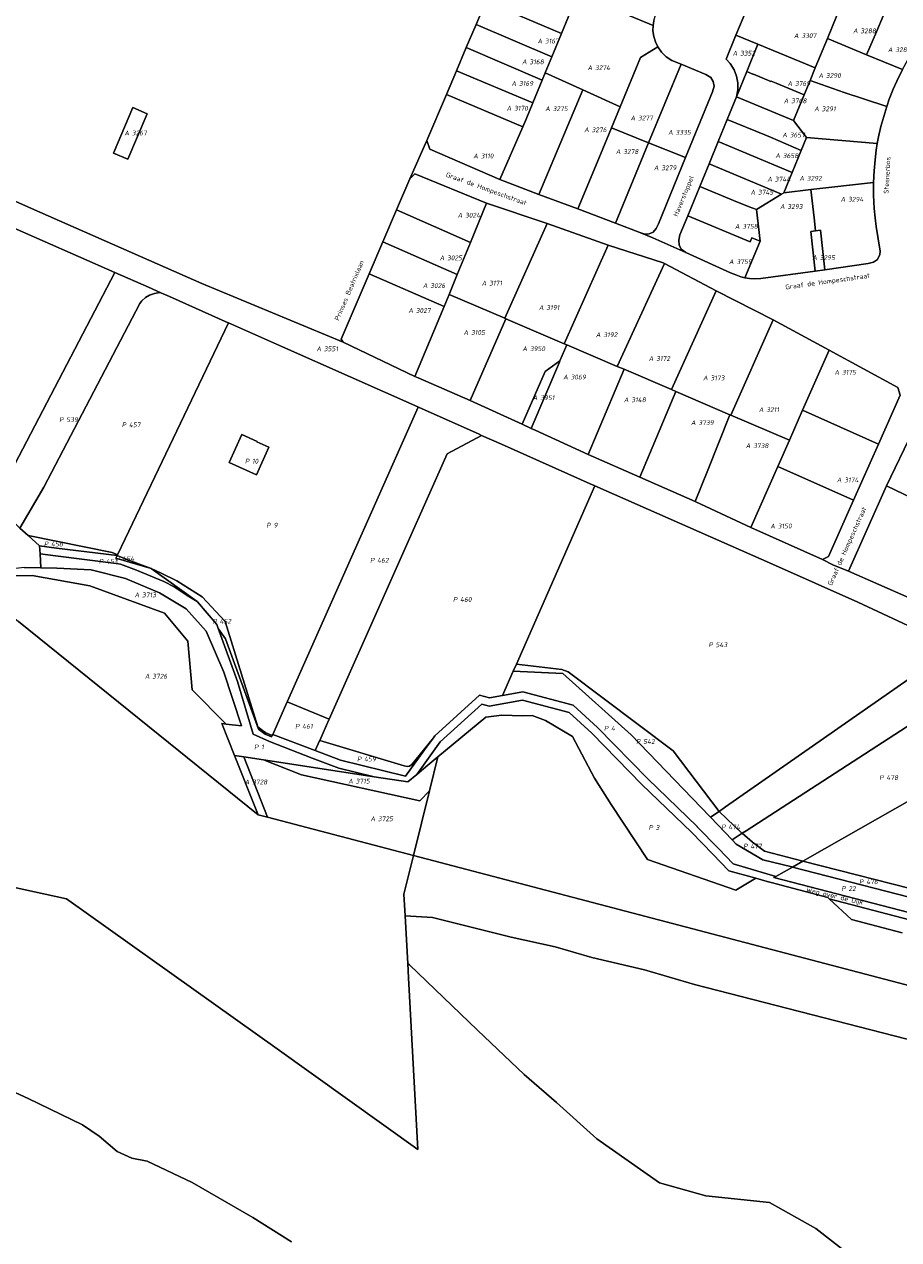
# Model space of a CAD drawing. Extents: x 184444 to 188300, y 345995 to 350408.
# Tile 6 of 43: x 185847 to 186174, y 346564 to 347019. Entities that reach past the tile are written whole.
import ezdxf
from ezdxf.enums import TextEntityAlignment as Align

# ---------------------------------------------------------------- set-up
doc = ezdxf.new("R2010")
doc.units = 0
for name, color, linetype, lineweight in [('B-WA-KG-GRENS_PERCEEL-GV', 30, 'Continuous', 18), ('B-WA-KG-GRENS_PERCEEL-S', 30, 'Continuous', 25), ('B-WA-OG-BEBOUWING_STRAATNAAM-T18', 10, 'Continuous', 18)]:
    doc.layers.add(name, color=color, linetype=linetype, lineweight=lineweight)
doc.styles.add('NLCS-ISO', font='NLCS-ISO.ttf', dxfattribs={"height": 1.8})
doc.styles.add('NLCS-ISO-M1000-T18', font='NLCS-ISO.ttf', dxfattribs={"height": 1.8})

# ---------------------------------------------------------------- blocks, each defined once
blk = doc.blocks.new('SKG-PERCEELNUMMER-SO')
at = {"style": 'NLCS-ISO', "oblique": 10, "flags": 1}
for tag, p in [('GEMEENTECODE', (0, 2.55)), ('PERCEELGROOTTE', (0, -2.45))]:
    blk.add_attdef(tag, text='', height=1.8, dxfattribs=at).set_placement(p, align=Align.MIDDLE_CENTER)
at = {"style": 'NLCS-ISO', "oblique": 10}
blk.add_attdef('SECTIE', text='', height=1.8, dxfattribs=at).set_placement((-0.5, 0), align=Align.MIDDLE_RIGHT)
blk.add_attdef('PERCEELNUMMER', text='', height=1.8, dxfattribs=at).set_placement((0.5, 0), align=Align.MIDDLE_LEFT)

msp = doc.modelspace()

# ---------------------------------------------------------------- linework, layer by layer
at = {"layer": 'B-WA-KG-GRENS_PERCEEL-GV', "flags": 128}
for points in [[(186082.121, 347018.463), (186082.391, 347020.17), (186082.939, 347021.891), (186083.606, 347023.638), (186087.256, 347032.55), (186059.655, 347044.046), (186056.73, 347036.989), (186053.925, 347030.222)], [(186161.948, 347007.47), (186165.663, 347016.07), (186168.282, 347022.256), (186173.592, 347035.043), (186169.947, 347037.871), (186166.993, 347040.13), (186163.29, 347042.854), (186160.434, 347044.938), (186155.109, 347032.642), (186152.179, 347025.651), (186150.878, 347022.096), (186147.302, 347013.538)], [(186025.064, 347040.301), (186019.617, 347027.441), (186047.887, 347015.472), (186053.162, 347028.23)], [(186121.306, 347011.378), (186142.733, 347002.526), (186147.302, 347013.538), (186150.878, 347022.096), (186137.852, 347027.551), (186136.091, 347028.277), (186131.802, 347030.045), (186121.3, 347034.363), (186113.119, 347014.76)], [(186161.948, 347007.47), (186175.384, 347001.903), (186177.4, 347005.57), (186180.136, 347009.942), (186182.953, 347014.093), (186185.707, 347017.512), (186186.782, 347018.928), (186187.544, 347020.82), (186187.571, 347022.333), (186187.125, 347023.683), (186186.272, 347024.834), (186176.186, 347033.299), (186173.592, 347035.043), (186168.282, 347022.256), (186165.663, 347016.07)], [(186053.162, 347028.23), (186047.887, 347015.472), (186044.263, 347006.704), (186041.81, 347000.68), (186055.81, 346994.324), (186069.833, 346987.958), (186077.428, 347006.397), (186083.892, 347010.4), (186082.984, 347012.283), (186082.355, 347014.299), (186082.071, 347016.391), (186082.121, 347018.463), (186053.925, 347030.222)], [(186044.263, 347006.704), (186047.887, 347015.472), (186019.617, 347027.441), (186015.956, 347018.797)], [(186041.81, 347000.68), (186044.263, 347006.704), (186015.956, 347018.797), (186012.299, 347010.162), (186040.661, 346997.992)], [(186113.119, 347014.76), (186109.399, 347005.846), (186110.922, 347004.195), (186112.405, 347001.882), (186113.359, 346999.47), (186113.861, 346996.972), (186113.852, 346994.378), (186113.28, 346991.698), (186117.144, 347001.172), (186121.306, 347011.378)], [(186142.733, 347002.526), (186121.306, 347011.378), (186117.144, 347001.172), (186119.665, 347000.139), (186119.719, 347000.268), (186126.212, 346997.526), (186126.266, 346997.655), (186128.111, 346996.877), (186138.605, 346992.451), (186140.828, 346997.82)], [(186147.302, 347013.538), (186142.733, 347002.526), (186140.828, 346997.82), (186153.625, 346993.416), (186160.752, 346991.006), (186169.478, 346988.123), (186170.433, 346990.924), (186171.947, 346994.648), (186173.267, 346997.572), (186175.384, 347001.903), (186161.948, 347007.47)], [(186012.299, 347010.162), (186008.61, 347001.454), (186037.152, 346989.501), (186040.661, 346997.992)], [(186083.892, 347010.4), (186077.428, 347006.397), (186069.833, 346987.958), (186066.64, 346980.205), (186080.448, 346974.536), (186092.578, 347003.9), (186089.191, 347005.366), (186087.079, 347006.751), (186085.276, 347008.496)], [(186080.448, 346974.536), (186094.263, 346969.009), (186104.364, 346993.659), (186104.921, 346995.704), (186104.615, 346997.429), (186103.701, 346998.922), (186101.912, 347000.07), (186092.578, 347003.9)], [(186033.466, 346980.586), (186034.639, 346983.423), (186037.152, 346989.501), (186008.61, 347001.454), (186004.867, 346992.617)], [(186024.793, 346960.831), (186039.369, 346955.26), (186055.81, 346994.324), (186041.81, 347000.68), (186040.661, 346997.992), (186037.152, 346989.501), (186034.639, 346983.423), (186033.466, 346980.586)], [(186134.623, 346982.834), (186138.605, 346992.451), (186128.111, 346996.877), (186126.266, 346997.655), (186126.212, 346997.526), (186119.719, 347000.268), (186119.665, 347000.139), (186117.144, 347001.172), (186113.28, 346991.698)], [(186139.471, 346976.501), (186165.97, 346974.289), (186166.418, 346976.766), (186167.283, 346980.684), (186168.378, 346984.451), (186169.478, 346988.123), (186160.752, 346991.006), (186153.625, 346993.416), (186140.828, 346997.82), (186138.605, 346992.451), (186134.623, 346982.834)], [(186055.81, 346994.324), (186039.369, 346955.26), (186054.042, 346949.823), (186062.509, 346970.226), (186066.64, 346980.205), (186069.833, 346987.958)], [(186033.466, 346980.586), (186004.867, 346992.617), (185997.557, 346975.356), (185998.695, 346972.157), (186024.793, 346960.831)], [(186113.28, 346991.698), (186109.849, 346983.306), (186123.902, 346977.495), (186126.026, 346976.607), (186137.526, 346971.721), (186139.471, 346976.501), (186134.623, 346982.834)], [(185887.605, 346987.714), (185880.391, 346970.675), (185885.782, 346968.389), (185892.996, 346985.428)], [(185885.782, 346968.389), (185880.391, 346970.675), (185887.605, 346987.714), (185892.996, 346985.428)], [(186066.64, 346980.205), (186062.509, 346970.226), (186054.042, 346949.823), (186068.14, 346944.515), (186080.448, 346974.536)], [(186109.849, 346983.306), (186106.449, 346974.991), (186123.451, 346967.933), (186134.15, 346963.425), (186137.526, 346971.721), (186126.026, 346976.607), (186123.902, 346977.495)], [(186134.15, 346963.425), (186123.451, 346967.933), (186106.449, 346974.991), (186103.05, 346966.674), (186130.186, 346955.327), (186131.076, 346955.87)], [(186134.15, 346963.425), (186131.076, 346955.87), (186141.132, 346957.118), (186164.565, 346959.76), (186164.775, 346964.035), (186165.106, 346968.161), (186165.552, 346971.751), (186165.97, 346974.289), (186139.471, 346976.501), (186137.526, 346971.721)], [(186080.448, 346974.536), (186068.14, 346944.515), (186077.12, 346940.978), (186079.058, 346940.399), (186080.729, 346940.513), (186082.138, 346941.191), (186083.25, 346942.482), (186084.133, 346944.241), (186094.263, 346969.009)], [(186103.05, 346966.674), (186100.713, 346960.957), (186099.609, 346958.271), (186112.19, 346953.04), (186118.031, 346950.603), (186120.843, 346949.634), (186130.186, 346955.327)], [(185991.2, 346961.084), (185986.263, 346949.543), (186013.845, 346937.23), (186019.913, 346951.937), (185993.031, 346962.896)], [(186095.103, 346947.29), (186118.373, 346937.513), (186119.002, 346939.034), (186122.132, 346937.737), (186120.843, 346949.634), (186118.031, 346950.603), (186112.19, 346953.04), (186099.609, 346958.271)], [(186141.132, 346957.118), (186131.076, 346955.87), (186130.186, 346955.327), (186120.843, 346949.634), (186122.132, 346937.737), (186116.488, 346924.06), (186118.213, 346923.769), (186120.077, 346923.652), (186122.451, 346923.78), (186142.735, 346926.606), (186141.138, 346941.445), (186142.915, 346941.657), (186142.379, 346946.535)], [(186146.346, 346927.109), (186162.568, 346929.368), (186164.522, 346929.877), (186166.024, 346930.959), (186166.934, 346932.809), (186167.004, 346934.071), (186165.577, 346943.255), (186165.124, 346946.547), (186164.822, 346950.03), (186164.549, 346955.022), (186164.565, 346959.76), (186141.132, 346957.118), (186142.379, 346946.535), (186142.915, 346941.657), (186144.764, 346941.878)], [(185981.121, 346937.522), (186008.936, 346925.329), (186013.845, 346937.23), (185986.263, 346949.543)], [(186042.592, 346944.399), (186019.913, 346951.937), (186013.845, 346937.23), (186008.936, 346925.329), (186005.85, 346917.848), (186026.666, 346908.94)], [(186027.129, 346908.741), (186048.896, 346899.426), (186065.345, 346936.26), (186042.592, 346944.399), (186026.666, 346908.94)], [(186095.103, 346947.29), (186092.154, 346940.103), (186091.719, 346938.134), (186091.846, 346936.352), (186092.661, 346934.8), (186094.339, 346933.552), (186111.057, 346925.982), (186113.023, 346925.124), (186114.916, 346924.442), (186116.488, 346924.06), (186122.132, 346937.737), (186119.002, 346939.034), (186118.373, 346937.513)], [(186146.346, 346927.109), (186144.764, 346941.878), (186142.915, 346941.657), (186141.138, 346941.445), (186142.735, 346926.606)], [(185976.002, 346925.557), (186003.992, 346913.346), (186005.85, 346917.848), (186008.936, 346925.329), (185981.121, 346937.522)], [(186068.683, 346890.958), (186086.393, 346929.435), (186085.864, 346929.641), (186065.345, 346936.26), (186048.896, 346899.426), (186049.886, 346899.002)], [(185835.931, 346840.05), (185845.359, 346830.44), (185854.352, 346845.759), (185890.226, 346914.503), (185891.052, 346915.492), (185892.405, 346916.755), (185893.916, 346917.554), (185895.765, 346918.2), (185897.733, 346918.558), (185898.131, 346918.506), (185893.473, 346920.525), (185880.958, 346926.026)], [(186003.992, 346913.346), (185976.002, 346925.557), (185965.556, 346901.136), (185966.3, 346899.999), (185993.104, 346887.186)], [(186105.771, 346919.141), (186086.393, 346929.435), (186068.683, 346890.958), (186071.275, 346889.849), (186088.989, 346882.268)], [(185845.359, 346830.44), (185848.46, 346827.691), (185879.853, 346821.397), (185881.899, 346820.464), (185883.397, 346823.593), (185923.396, 346907.186), (185923.296, 346907.23), (185901.308, 346917.082), (185898.131, 346918.506), (185897.733, 346918.558), (185895.765, 346918.2), (185893.916, 346917.554), (185892.405, 346916.755), (185891.052, 346915.492), (185890.226, 346914.503), (185854.352, 346845.759)], [(186013.755, 346878.221), (186027.129, 346908.741), (186026.666, 346908.94), (186005.85, 346917.848), (186003.992, 346913.346), (185993.104, 346887.186), (185994.273, 346886.645)], [(186110.889, 346872.895), (186111.191, 346872.766), (186127.043, 346908.356), (186105.771, 346919.141), (186088.989, 346882.268), (186090.587, 346881.584)], [(185881.899, 346820.464), (185881.761, 346820.176), (185885.794, 346818.665), (185894.433, 346815.427), (185898.243, 346813.586), (185904.146, 346810.735), (185913.576, 346804.785), (185922.183, 346795.521), (185934.345, 346756.21), (185936.148, 346754.811), (185937.335, 346753.889), (185939.758, 346752.975), (185939.93, 346753.363), (185944.851, 346764.43), (185945.359, 346765.573), (185945.457, 346765.793), (185994.349, 346875.759), (185994.193, 346875.828), (185943.623, 346898.225), (185923.396, 346907.186), (185883.397, 346823.593)], [(186013.755, 346878.221), (186033.187, 346869.335), (186033.216, 346869.322), (186041.767, 346889.041), (186047.327, 346892.997), (186049.886, 346899.002), (186048.896, 346899.426), (186027.129, 346908.741)], [(186127.043, 346908.356), (186111.191, 346872.766), (186133.098, 346863.391), (186138.01, 346874.531), (186147.951, 346897.032)], [(186036.585, 346867.781), (186038.102, 346867.047), (186057.911, 346858.021), (186071.275, 346889.849), (186068.683, 346890.958), (186049.886, 346899.002), (186047.327, 346892.997), (186047.109, 346892.485)], [(186147.951, 346897.032), (186138.01, 346874.531), (186166.412, 346861.878), (186174.563, 346880.243), (186173.585, 346883.046)], [(186033.216, 346869.322), (186036.585, 346867.781), (186047.109, 346892.485), (186047.327, 346892.997), (186041.767, 346889.041)], [(186071.275, 346889.849), (186057.911, 346858.021), (186077.126, 346849.542), (186090.587, 346881.584), (186088.989, 346882.268)], [(186097.85, 346840.377), (186102.594, 346852.185), (186110.889, 346872.895), (186090.587, 346881.584), (186077.126, 346849.542)], [(185945.457, 346765.793), (185945.359, 346765.573), (185961.019, 346759.021), (186005.205, 346858.304), (186017.985, 346865.147), (186017.086, 346865.551), (185994.377, 346875.747), (185994.349, 346875.759)], [(186097.85, 346840.377), (186098.072, 346840.279), (186118.696, 346830.729), (186128.749, 346853.53), (186133.098, 346863.391), (186111.191, 346872.766), (186110.889, 346872.895), (186102.594, 346852.185)], [(186133.098, 346863.391), (186128.749, 346853.53), (186157.055, 346840.935), (186166.412, 346861.878), (186138.01, 346874.531)], [(186179.252, 346866.734), (186169.357, 346846.343), (186188.292, 346837.133), (186188.439, 346837.523), (186194.889, 346844.803), (186203.515, 346854.506)], [(185928.363, 346865.45), (185923.667, 346855.04), (185933.886, 346850.43), (185938.533, 346860.731), (185934.018, 346862.713), (185934.088, 346862.867)], [(185923.667, 346855.04), (185928.363, 346865.45), (185934.088, 346862.867), (185934.018, 346862.713), (185938.533, 346860.731), (185933.886, 346850.43)], [(185960.021, 346756.778), (185957.496, 346751.107), (185989.03, 346741.533), (185990.203, 346741.31), (185991.112, 346741.515), (185991.916, 346742.036), (185999.99, 346752.063), (186000.512, 346752.786), (186017.251, 346767.965), (186021.018, 346767.009), (186025.873, 346767.879), (186029.881, 346777.008), (186031.02, 346779.603), (186060.311, 346846.32), (186059.855, 346846.521), (186059.763, 346846.562), (186025.421, 346861.809), (186017.985, 346865.147), (186005.205, 346858.304), (185961.019, 346759.021), (185960.942, 346758.847)], [(186145.485, 346818.704), (186147.758, 346819.846), (186157.055, 346840.935), (186128.749, 346853.53), (186118.696, 346830.729)], [(186031.02, 346779.603), (186048.073, 346777.591), (186050.353, 346776.699), (186089.629, 346747.142), (186106.814, 346724.552), (186109.227, 346726.235), (186155.379, 346758.433), (186177.481, 346773.851), (186194.414, 346786.094), (186158.732, 346802.832), (186126.785, 346817.048), (186060.311, 346846.32)], [(186155.147, 346814.362), (186177.816, 346804.424), (186184.813, 346817.704), (186182.915, 346823.098), (186185.686, 346830.331), (186188.292, 346837.133), (186169.357, 346846.343)], [(185848.46, 346827.691), (185852.789, 346823.854), (185859.092, 346823.027), (185881.761, 346820.176), (185881.899, 346820.464), (185879.853, 346821.397)], [(185859.092, 346823.027), (185852.789, 346823.854), (185852.966, 346820.804), (185858.717, 346820.051), (185881.387, 346817.199), (185883.024, 346816.994), (185889.058, 346814.75), (185899.186, 346810.461), (185903.051, 346808.51), (185908.63, 346804.953), (185911.734, 346802.975), (185894.433, 346815.427), (185881.313, 346819.242), (185881.761, 346820.176)], [(185908.63, 346804.953), (185903.051, 346808.51), (185899.186, 346810.461), (185889.058, 346814.75), (185883.024, 346816.994), (185881.387, 346817.199), (185858.717, 346820.051), (185852.966, 346820.804), (185853.267, 346815.613), (185859.189, 346815.541), (185872.089, 346814.938), (185884.854, 346811.598), (185897.583, 346806.237), (185907.609, 346800.343), (185915.057, 346791.922), (185921.708, 346776.635), (185928.223, 346756.51), (185922.473, 346757.213), (185920.869, 346757.411), (185925.609, 346745.458), (185929.074, 346744.932), (185936.526, 346743.797), (185977.849, 346737.509), (185964.6, 346740.743), (185954.728, 346744.493), (185938.686, 346750.635), (185932.647, 346753.388), (185926.795, 346773.17), (185919.91, 346791.899), (185919.522, 346792.954), (185918.997, 346794.382), (185911.774, 346802.949), (185911.734, 346802.975)], [(185881.313, 346819.242), (185894.433, 346815.427), (185885.794, 346818.665), (185881.761, 346820.176)], [(185823.704, 346812.616), (185834.546, 346803.868), (185844.841, 346795.562), (185934.451, 346723.266), (185933.435, 346725.817), (185925.609, 346745.458), (185920.869, 346757.411), (185922.473, 346757.213), (185909.844, 346770.015), (185908.209, 346788.219), (185899.484, 346798.677), (185871.558, 346808.852), (185849.954, 346812.75), (185839.724, 346812.614), (185839.605, 346814.913), (185834.349, 346814.359)], [(185922.473, 346757.213), (185928.223, 346756.51), (185921.708, 346776.635), (185915.057, 346791.922), (185907.609, 346800.343), (185897.583, 346806.237), (185884.854, 346811.598), (185872.089, 346814.938), (185859.189, 346815.541), (185853.267, 346815.613), (185846.952, 346815.688), (185839.605, 346814.913), (185839.724, 346812.614), (185849.954, 346812.75), (185871.558, 346808.852), (185899.484, 346798.677), (185908.209, 346788.219), (185909.844, 346770.015)], [(185911.734, 346802.975), (185911.774, 346802.949), (185918.997, 346794.382), (185919.522, 346792.954), (185922.269, 346789.122), (185934.599, 346755.26), (185937.07, 346753.475), (185939.505, 346752.404), (185939.758, 346752.975), (185937.335, 346753.889), (185936.148, 346754.811), (185934.345, 346756.21), (185922.183, 346795.521), (185913.576, 346804.785), (185904.146, 346810.735), (185898.243, 346813.586), (185894.433, 346815.427)], [(186109.227, 346726.235), (186106.814, 346724.552), (186115.306, 346716.448), (186115.423, 346716.349), (186116.949, 346717.336), (186183.522, 346760.411), (186185.461, 346757.142), (186205.413, 346769.922), (186213.387, 346774.575), (186217.694, 346767.699), (186224.026, 346771.621), (186233.432, 346775.823), (186239.684, 346763.694), (186239.262, 346762.292), (186250.613, 346774.949), (186273.599, 346795.119), (186230.94, 346785.233), (186218.141, 346783.851), (186214.326, 346782.347), (186207.847, 346779.792), (186195.102, 346785.771), (186194.414, 346786.094), (186177.481, 346773.851), (186155.379, 346758.433)], [(186139.803, 346706.883), (186138.181, 346705.96), (186185.113, 346693.996), (186185.331, 346694.132), (186186.753, 346695.379), (186299.318, 346794.135), (186298.845, 346794.323), (186298.685, 346794.369), (186289.158, 346797.111), (186283.66, 346797.449), (186278.564, 346796.269), (186274.279, 346795.277), (186273.599, 346795.119), (186250.613, 346774.949), (186239.262, 346762.292), (186234.59, 346758.613), (186229.016, 346755.585), (186217.504, 346750.463), (186212.648, 346747.79), (186210.462, 346746.57), (186208.514, 346745.483), (186192.493, 346736.858)], [(186031.02, 346779.603), (186029.881, 346777.008), (186048.383, 346776.054), (186073.973, 346753.15), (186103.385, 346722.622), (186103.649, 346722.344), (186106.814, 346724.552), (186089.629, 346747.142), (186050.353, 346776.699), (186048.073, 346777.591)], [(186134.301, 346703.753), (186134.006, 346703.829), (186123.115, 346706.395), (186113.152, 346712.353), (186111.664, 346713.916), (186103.649, 346722.344), (186103.385, 346722.622), (186073.973, 346753.15), (186048.383, 346776.054), (186029.881, 346777.008), (186025.873, 346767.879), (186033.412, 346769.231), (186052.254, 346764.297), (186061.356, 346755.919), (186080.111, 346736.67), (186098.589, 346718.874), (186098.623, 346718.838), (186106.57, 346710.62), (186112.03, 346704.973), (186128.051, 346700.197)], [(186116.949, 346717.336), (186115.423, 346716.349), (186119.279, 346713.085), (186123.775, 346709.633), (186138.181, 346705.96), (186139.803, 346706.883), (186192.493, 346736.858), (186208.514, 346745.483), (186210.462, 346746.57), (186203.948, 346756.207), (186217.773, 346767.574), (186217.694, 346767.699), (186213.387, 346774.575), (186205.413, 346769.922), (186185.461, 346757.142), (186183.522, 346760.411)], [(185993.791, 346738.364), (185997.927, 346741.8), (186001.651, 346744.892), (186019.59, 346759.79), (186025.642, 346760.512), (186033.349, 346760.28), (186036.929, 346760.364), (186041.865, 346758.503), (186051.95, 346752.509), (186060.233, 346736.987), (186066.447, 346727.147), (186080.1, 346706.526), (186113.095, 346695.143), (186120.489, 346699.527), (186110.42, 346702.322), (186104.413, 346708.535), (186096.457, 346716.762), (186077.986, 346734.552), (186059.257, 346753.774), (186050.772, 346761.584), (186033.291, 346766.162), (186020.908, 346763.941), (186018.073, 346764.661), (186002.58, 346750.527)], [(185961.019, 346759.021), (185945.359, 346765.573), (185944.851, 346764.43), (185939.93, 346753.363), (185955.8, 346747.295), (185957.413, 346750.92), (185957.496, 346751.107), (185960.021, 346756.778), (185960.942, 346758.847)], [(185957.413, 346750.92), (185955.8, 346747.295), (185965.312, 346743.657), (185989.629, 346737.727), (185996.704, 346747.517), (185999.99, 346752.063), (185991.916, 346742.036), (185991.112, 346741.515), (185990.203, 346741.31), (185989.03, 346741.533), (185957.496, 346751.107)], [(185934.451, 346723.266), (185937.969, 346722.343), (185929.074, 346744.932), (185925.609, 346745.458), (185933.435, 346725.817)], [(185929.074, 346744.932), (185937.969, 346722.343), (185992.552, 346708.02), (185998.519, 346732.197), (185994.949, 346728.504), (185950.748, 346738.198), (185936.526, 346743.797)], [(185993.791, 346738.364), (185990.453, 346735.593), (185977.849, 346737.509), (185936.526, 346743.797), (185950.748, 346738.198), (185994.949, 346728.504), (185998.519, 346732.197), (186001.651, 346744.892), (185997.927, 346741.8)], [(186106.814, 346724.552), (186103.649, 346722.344), (186111.664, 346713.916), (186115.423, 346716.349), (186115.306, 346716.448)], [(186111.664, 346713.916), (186113.152, 346712.353), (186123.115, 346706.395), (186134.006, 346703.829), (186134.301, 346703.753), (186138.181, 346705.96), (186123.775, 346709.633), (186119.279, 346713.085), (186115.423, 346716.349)], [(186454.281, 346584.275), (186456.764, 346586.207), (185992.552, 346708.02), (185991.953, 346705.593), (185989, 346693.625), (185989.437, 346685.531), (185999.685, 346684.851), (186029.119, 346677.499), (186045.483, 346673.946), (186059.207, 346669.86), (186078.873, 346665.254), (186097.655, 346659.863), (186115.046, 346655.352), (186207.621, 346631.526), (186229.919, 346625.546), (186252.42, 346620.264), (186280.477, 346613.663), (186311.491, 346603.213), (186336.59, 346597.705), (186383.979, 346584.101), (186407.898, 346577.159), (186437.683, 346571.356)], [(186182.231, 346691.412), (186134.301, 346703.753), (186128.051, 346700.197), (186127.301, 346699.771), (186177.795, 346686.688), (186178.227, 346687.073), (186182.905, 346691.239)], [(186134.301, 346703.753), (186182.231, 346691.412), (186185.331, 346694.132), (186185.113, 346693.996), (186138.181, 346705.96)]]:
    msp.add_lwpolyline(points, close=True, dxfattribs=at)
for points in [[(186082.391, 347020.17), (186082.121, 347018.463), (186082.071, 347016.391), (186082.355, 347014.299), (186082.984, 347012.283), (186083.892, 347010.4), (186085.276, 347008.496), (186087.079, 347006.751), (186089.191, 347005.366), (186092.578, 347003.9), (186101.912, 347000.07), (186103.701, 346998.922), (186104.615, 346997.429), (186104.921, 346995.704), (186104.364, 346993.659), (186094.263, 346969.009), (186084.133, 346944.241), (186083.25, 346942.482), (186082.138, 346941.191), (186080.729, 346940.513), (186079.058, 346940.399), (186077.12, 346940.978), (186081.995, 346939.058), (186094.339, 346933.552), (186092.661, 346934.8), (186091.846, 346936.352), (186091.719, 346938.134), (186092.154, 346940.103), (186095.103, 346947.29), (186099.609, 346958.271), (186100.713, 346960.957), (186103.05, 346966.674), (186106.449, 346974.991), (186109.849, 346983.306), (186113.28, 346991.698), (186113.852, 346994.378), (186113.861, 346996.972), (186113.359, 346999.47), (186112.405, 347001.882), (186110.922, 347004.195), (186109.399, 347005.846), (186113.119, 347014.76), (186121.3, 347034.363)], [(185808.464, 346968.286), (185849.748, 346950.048), (185913.4, 346921.95), (185966.3, 346899.999), (185965.556, 346901.136), (185976.002, 346925.557), (185981.121, 346937.522), (185986.263, 346949.543), (185991.2, 346961.084), (185997.557, 346975.356), (186004.867, 346992.617), (186008.61, 347001.454), (186012.299, 347010.162), (186015.956, 347018.797), (186019.617, 347027.441)], [(186175.384, 347001.903), (186173.267, 346997.572), (186171.947, 346994.648), (186170.433, 346990.924), (186169.478, 346988.123), (186168.378, 346984.451), (186167.283, 346980.684), (186166.418, 346976.766), (186165.97, 346974.289), (186165.552, 346971.751), (186165.106, 346968.161), (186164.775, 346964.035), (186164.565, 346959.76), (186164.549, 346955.022), (186164.822, 346950.03), (186165.124, 346946.547), (186165.577, 346943.255), (186167.004, 346934.071), (186166.934, 346932.809), (186166.024, 346930.959), (186164.522, 346929.877), (186162.568, 346929.368), (186146.346, 346927.109), (186142.735, 346926.606), (186122.451, 346923.78), (186120.077, 346923.652), (186118.213, 346923.769), (186116.488, 346924.06), (186114.916, 346924.442), (186113.023, 346925.124), (186111.057, 346925.982), (186094.339, 346933.552), (186081.995, 346939.058), (186077.12, 346940.978), (186068.14, 346944.515), (186054.042, 346949.823), (186039.369, 346955.26), (186024.793, 346960.831), (185998.695, 346972.157), (185997.557, 346975.356), (185991.2, 346961.084), (185993.031, 346962.896), (186019.913, 346951.937), (186042.592, 346944.399), (186065.345, 346936.26), (186085.864, 346929.641), (186086.393, 346929.435), (186105.771, 346919.141), (186127.043, 346908.356), (186147.951, 346897.032), (186173.585, 346883.046), (186174.563, 346880.243), (186166.412, 346861.878), (186157.055, 346840.935), (186147.758, 346819.846), (186145.485, 346818.704), (186149.329, 346816.713), (186155.147, 346814.362), (186169.357, 346846.343), (186179.252, 346866.734)], [(186177.816, 346804.424), (186155.147, 346814.362), (186149.329, 346816.713), (186145.485, 346818.704), (186118.696, 346830.729), (186098.072, 346840.279), (186097.85, 346840.377), (186077.126, 346849.542), (186057.911, 346858.021), (186038.102, 346867.047), (186036.585, 346867.781), (186033.216, 346869.322), (186033.187, 346869.335), (186013.755, 346878.221), (185994.273, 346886.645), (185993.104, 346887.186), (185966.3, 346899.999), (185913.4, 346921.95), (185849.748, 346950.048), (185808.464, 346968.286)], [(185826.431, 346949.995), (185880.958, 346926.026), (185893.473, 346920.525), (185898.131, 346918.506), (185901.308, 346917.082), (185923.296, 346907.23), (185923.396, 346907.186), (185943.623, 346898.225), (185994.193, 346875.828), (185994.349, 346875.759), (185994.377, 346875.747), (186017.086, 346865.551), (186017.985, 346865.147), (186025.421, 346861.809), (186059.763, 346846.562), (186059.855, 346846.521), (186060.311, 346846.32), (186126.785, 346817.048), (186158.732, 346802.832), (186194.414, 346786.094)], [(185835.931, 346840.05), (185880.958, 346926.026), (185826.431, 346949.995)], [(185846.952, 346815.688), (185853.267, 346815.613), (185852.966, 346820.804), (185852.789, 346823.854), (185848.46, 346827.691), (185845.359, 346830.44)], [(185760.715, 346714.115), (185862.897, 346691.853), (185941.534, 346635.708), (185994.176, 346598.123), (185990.696, 346662.322), (185990.409, 346667.616), (185989.437, 346685.531), (185989, 346693.625), (185991.953, 346705.593), (185992.552, 346708.02), (185937.969, 346722.343), (185934.451, 346723.266), (185844.841, 346795.562)], [(186177.795, 346686.688), (186127.301, 346699.771), (186128.051, 346700.197), (186112.03, 346704.973), (186106.57, 346710.62), (186098.623, 346718.838), (186098.589, 346718.874), (186080.111, 346736.67), (186061.356, 346755.919), (186052.254, 346764.297), (186033.412, 346769.231), (186025.873, 346767.879), (186021.018, 346767.009), (186017.251, 346767.965), (186000.512, 346752.786), (185999.99, 346752.063), (185996.704, 346747.517), (185989.629, 346737.727), (185965.312, 346743.657), (185955.8, 346747.295), (185939.93, 346753.363), (185939.758, 346752.975), (185939.505, 346752.404), (185937.07, 346753.475), (185934.599, 346755.26), (185922.269, 346789.122), (185919.522, 346792.954), (185919.91, 346791.899), (185926.795, 346773.17), (185932.647, 346753.388), (185938.686, 346750.635), (185954.728, 346744.493), (185964.6, 346740.743), (185977.849, 346737.509), (185990.453, 346735.593), (185993.791, 346738.364), (186002.58, 346750.527), (186018.073, 346764.661), (186020.908, 346763.941), (186033.291, 346766.162), (186050.772, 346761.584), (186059.257, 346753.774), (186077.986, 346734.552), (186096.457, 346716.762), (186104.413, 346708.535), (186110.42, 346702.322), (186120.489, 346699.527), (186124.84, 346698.371), (186127.256, 346697.729), (186127.301, 346697.717), (186128.135, 346697.496), (186147.435, 346692.373), (186147.948, 346691.893), (186177.996, 346684.031)], [(186175.286, 346679.169), (186156.282, 346684.101), (186147.948, 346691.893), (186147.435, 346692.373), (186128.135, 346697.496), (186127.301, 346697.717), (186127.256, 346697.729), (186124.84, 346698.371), (186120.489, 346699.527), (186113.095, 346695.143), (186080.1, 346706.526), (186066.447, 346727.147), (186060.233, 346736.987), (186051.95, 346752.509), (186041.865, 346758.503), (186036.929, 346760.364), (186033.349, 346760.28), (186025.642, 346760.512), (186019.59, 346759.79), (186001.651, 346744.892), (185998.519, 346732.197), (185992.552, 346708.02), (186456.764, 346586.207)], [(186171.244, 346546.468), (186142.92, 346568.637), (186125.713, 346578.259), (186101.808, 346580.848), (186084.484, 346585.625), (186061.077, 346602.141), (186046.03, 346615.637), (186034, 346626.177), (186016.468, 346642.688), (185991.098, 346667.234), (185990.409, 346667.616), (185990.696, 346662.322), (185994.176, 346598.123), (185941.534, 346635.708), (185862.897, 346691.853), (185760.715, 346714.115)], [(186177.996, 346684.031), (186147.948, 346691.893), (186156.282, 346684.101), (186175.286, 346679.169)], [(186207.621, 346631.526), (186115.046, 346655.352), (186097.655, 346659.863), (186078.873, 346665.254), (186059.207, 346669.86), (186045.483, 346673.946), (186029.119, 346677.499), (185999.685, 346684.851), (185989.437, 346685.531), (185990.409, 346667.616), (185991.098, 346667.234), (186016.468, 346642.688), (186034, 346626.177), (186046.03, 346615.637), (186061.077, 346602.141), (186084.484, 346585.625), (186101.808, 346580.848), (186125.713, 346578.259), (186142.92, 346568.637), (186171.244, 346546.468)], [(185947.016, 346563.627), (185932.55, 346572.669), (185909.774, 346585.744), (185892.979, 346593.807), (185887.271, 346594.911), (185881.802, 346597.41), (185875.083, 346603.157), (185868.869, 346607.296), (185848.5, 346617.245), (185826.911, 346627.008)], [(185826.911, 346627.008), (185848.5, 346617.245), (185868.869, 346607.296), (185875.083, 346603.157), (185881.802, 346597.41), (185887.271, 346594.911), (185892.979, 346593.807), (185909.774, 346585.744), (185932.55, 346572.669), (185947.016, 346563.627)]]:
    msp.add_lwpolyline(points, dxfattribs=at)

# ---------------------------------------------------------------- block references
at = {"layer": 'B-WA-KG-GRENS_PERCEEL-S', "color": 30}
for p, values in [((186159.169, 347016.41), {'PERCEELNUMMER': '3288', 'SECTIE': 'A'}), ((186041.189, 347012.592), {'PERCEELNUMMER': '3167', 'SECTIE': 'A'}), ((186137.081, 347014.612), {'PERCEELNUMMER': '3307', 'SECTIE': 'A'}), ((186114.165, 347008.065), {'PERCEELNUMMER': '3352', 'SECTIE': 'A'}), ((186172.203, 347009.347), {'PERCEELNUMMER': '3289', 'SECTIE': 'A'}), ((186035.419, 347004.824), {'PERCEELNUMMER': '3168', 'SECTIE': 'A'}), ((186059.915, 347002.621), {'PERCEELNUMMER': '3274', 'SECTIE': 'A'}), ((186134.677, 346996.737), {'PERCEELNUMMER': '3769', 'SECTIE': 'A'}), ((186146.246, 346999.705), {'PERCEELNUMMER': '3290', 'SECTIE': 'A'}), ((186031.498, 346996.728), {'PERCEELNUMMER': '3169', 'SECTIE': 'A'}), ((186133.26, 346990.25), {'PERCEELNUMMER': '3768', 'SECTIE': 'A'}), ((186029.665, 346987.481), {'PERCEELNUMMER': '3170', 'SECTIE': 'A'}), ((186044.093, 346987.321), {'PERCEELNUMMER': '3275', 'SECTIE': 'A'}), ((186075.986, 346983.826), {'PERCEELNUMMER': '3277', 'SECTIE': 'A'}), ((186144.67, 346987.255), {'PERCEELNUMMER': '3291', 'SECTIE': 'A'}), ((186058.656, 346979.423), {'PERCEELNUMMER': '3276', 'SECTIE': 'A'}), ((185886.755, 346978.226), {'PERCEELNUMMER': '3267', 'SECTIE': 'A'}), ((186090.05, 346978.487), {'PERCEELNUMMER': '3335', 'SECTIE': 'A'}), ((186132.731, 346977.483), {'PERCEELNUMMER': '3657', 'SECTIE': 'A'}), ((186017.191, 346969.623), {'PERCEELNUMMER': '3110', 'SECTIE': 'A'}), ((186070.483, 346971.279), {'PERCEELNUMMER': '3278', 'SECTIE': 'A'}), ((186130.137, 346969.766), {'PERCEELNUMMER': '3658', 'SECTIE': 'A'}), ((186084.703, 346965.191), {'PERCEELNUMMER': '3279', 'SECTIE': 'A'}), ((186127.146, 346960.969), {'PERCEELNUMMER': '3744', 'SECTIE': 'A'}), ((186139.123, 346961.284), {'PERCEELNUMMER': '3292', 'SECTIE': 'A'}), ((186120.842, 346956.084), {'PERCEELNUMMER': '3745', 'SECTIE': 'A'}), ((186154.53, 346953.447), {'PERCEELNUMMER': '3294', 'SECTIE': 'A'}), ((186011.362, 346947.471), {'PERCEELNUMMER': '3024', 'SECTIE': 'A'}), ((186131.874, 346950.726), {'PERCEELNUMMER': '3293', 'SECTIE': 'A'}), ((186115.012, 346943.319), {'PERCEELNUMMER': '3758', 'SECTIE': 'A'}), ((186004.624, 346931.52), {'PERCEELNUMMER': '3025', 'SECTIE': 'A'}), ((186112.805, 346930.081), {'PERCEELNUMMER': '3759', 'SECTIE': 'A'}), ((186143.945, 346931.645), {'PERCEELNUMMER': '3295', 'SECTIE': 'A'}), ((185998.34, 346921.174), {'PERCEELNUMMER': '3026', 'SECTIE': 'A'}), ((186020.354, 346922.072), {'PERCEELNUMMER': '3171', 'SECTIE': 'A'}), ((185992.942, 346911.836), {'PERCEELNUMMER': '3027', 'SECTIE': 'A'}), ((186041.725, 346912.96), {'PERCEELNUMMER': '3191', 'SECTIE': 'A'}), ((186013.567, 346903.626), {'PERCEELNUMMER': '3105', 'SECTIE': 'A'}), ((186063.028, 346902.777), {'PERCEELNUMMER': '3192', 'SECTIE': 'A'}), ((185958.564, 346897.518), {'PERCEELNUMMER': '3551', 'SECTIE': 'A'}), ((186035.56, 346897.548), {'PERCEELNUMMER': '3950', 'SECTIE': 'A'}), ((186082.795, 346893.887), {'PERCEELNUMMER': '3172', 'SECTIE': 'A'}), ((186152.243, 346888.746), {'PERCEELNUMMER': '3175', 'SECTIE': 'A'}), ((186050.809, 346886.964), {'PERCEELNUMMER': '3069', 'SECTIE': 'A'}), ((186103.116, 346886.64), {'PERCEELNUMMER': '3173', 'SECTIE': 'A'}), ((186039.441, 346879.222), {'PERCEELNUMMER': '3951', 'SECTIE': 'A'}), ((186073.502, 346878.454), {'PERCEELNUMMER': '3148', 'SECTIE': 'A'}), ((186123.964, 346874.79), {'PERCEELNUMMER': '3211', 'SECTIE': 'A'}), ((185862.238, 346871.009), {'PERCEELNUMMER': '539', 'SECTIE': 'P'}), ((186098.591, 346869.913), {'PERCEELNUMMER': '3739', 'SECTIE': 'A'}), ((185885.655, 346869.111), {'PERCEELNUMMER': '457', 'SECTIE': 'P'}), ((186119.054, 346861.275), {'PERCEELNUMMER': '3738', 'SECTIE': 'A'}), ((185931.689, 346855.508), {'PERCEELNUMMER': '10', 'SECTIE': 'P'}), ((186153.123, 346848.499), {'PERCEELNUMMER': '3174', 'SECTIE': 'A'}), ((185939.741, 346831.562), {'PERCEELNUMMER': '9', 'SECTIE': 'P'}), ((186128.232, 346831.238), {'PERCEELNUMMER': '3150', 'SECTIE': 'A'}), ((185856.539, 346824.513), {'PERCEELNUMMER': '458', 'SECTIE': 'P'}), ((185877.082, 346818.056), {'PERCEELNUMMER': '453', 'SECTIE': 'P'}), ((185883.203, 346819.065), {'PERCEELNUMMER': '454', 'SECTIE': 'P'}), ((185978.478, 346818.46), {'PERCEELNUMMER': '462', 'SECTIE': 'P'}), ((185890.572, 346805.506), {'PERCEELNUMMER': '3713', 'SECTIE': 'A'}), ((186009.456, 346803.778), {'PERCEELNUMMER': '460', 'SECTIE': 'P'}), ((185919.554, 346795.608), {'PERCEELNUMMER': '452', 'SECTIE': 'P'}), ((186104.998, 346786.855), {'PERCEELNUMMER': '543', 'SECTIE': 'P'}), ((185894.415, 346775.098), {'PERCEELNUMMER': '3726', 'SECTIE': 'A'}), ((185950.437, 346756.364), {'PERCEELNUMMER': '461', 'SECTIE': 'P'}), ((186065.925, 346755.615), {'PERCEELNUMMER': '4', 'SECTIE': 'P'}), ((185935.118, 346748.636), {'PERCEELNUMMER': '1', 'SECTIE': 'P'}), ((186077.95, 346750.674), {'PERCEELNUMMER': '542', 'SECTIE': 'P'}), ((185973.596, 346744.118), {'PERCEELNUMMER': '459', 'SECTIE': 'P'}), ((185931.73, 346735.541), {'PERCEELNUMMER': '3728', 'SECTIE': 'A'}), ((185970.442, 346735.864), {'PERCEELNUMMER': '3715', 'SECTIE': 'A'}), ((186168.837, 346737.188), {'PERCEELNUMMER': '478', 'SECTIE': 'P'}), ((185978.759, 346721.784), {'PERCEELNUMMER': '3725', 'SECTIE': 'A'}), ((186082.595, 346718.515), {'PERCEELNUMMER': '3', 'SECTIE': 'P'}), ((186109.784, 346718.746), {'PERCEELNUMMER': '474', 'SECTIE': 'P'}), ((186118, 346711.563), {'PERCEELNUMMER': '477', 'SECTIE': 'P'}), ((186161.308, 346698.235), {'PERCEELNUMMER': '476', 'SECTIE': 'P'}), ((186154.685, 346695.705), {'PERCEELNUMMER': '22', 'SECTIE': 'P'})]:
    msp.add_blockref('SKG-PERCEELNUMMER-SO', p, dxfattribs=at).add_auto_attribs(values)

# ---------------------------------------------------------------- texts
at = {"layer": 'B-WA-OG-BEBOUWING_STRAATNAAM-T18', "style": 'NLCS-ISO-M1000-T18'}
for s, rotation, p in [('Steenerbos', 86.8, (186169.606, 346962.442)), ('Graaf de Hompeschstraat', 340.1, (186019.686, 346957.135)), ('Haverstoppel', 67.6, (186093.748, 346954.528)), ('Prinses Beatrixlaan', 66.9, (185968.531, 346919.358)), ('Graaf de Hompeschstraat', 7.9, (186147.402, 346922.504)), ('Graaf de Hompeschstraat', 65.9, (186154.867, 346823.6)), ('Weg over de Dijk', 346.8, (186149.992, 346692.648))]:
    msp.add_text(s, height=1.8, rotation=rotation, dxfattribs=at).set_placement(p, align=Align.MIDDLE)

doc.saveas('drawing.dxf')
